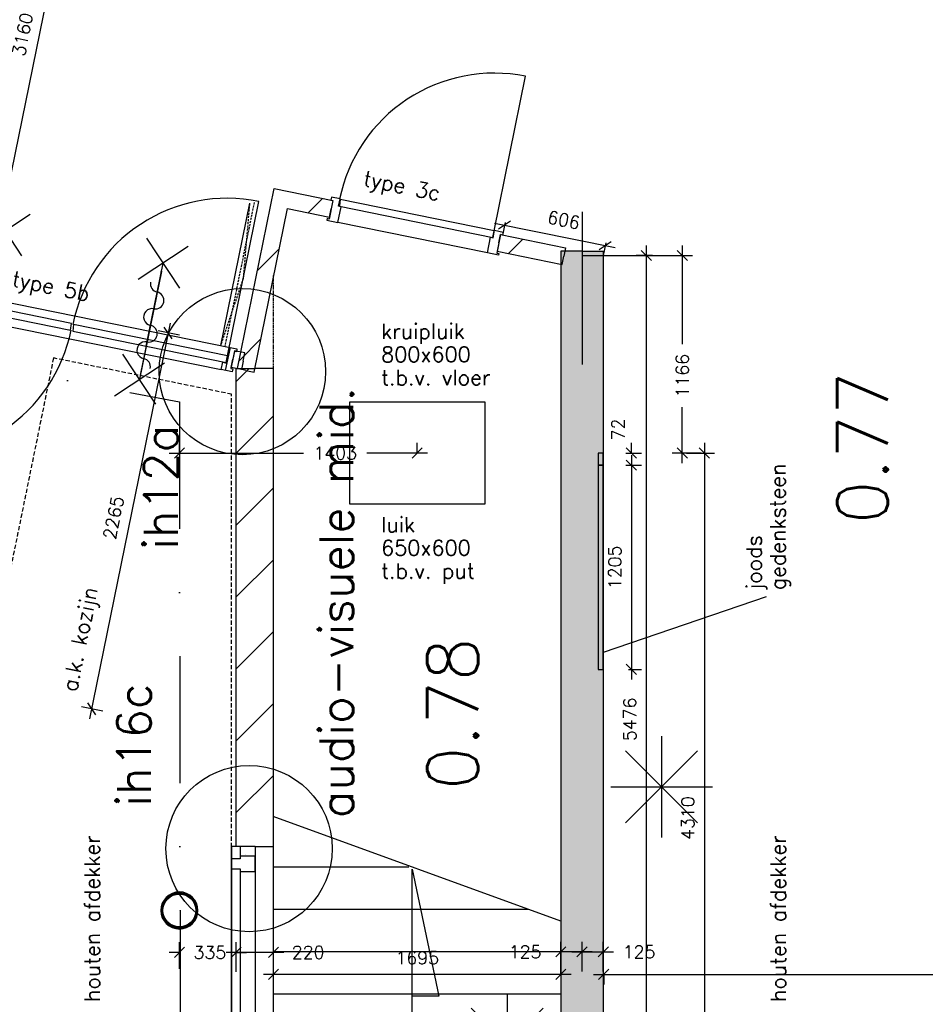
# Model space of a CAD drawing. Extents: x -29284 to 2055880, y -64816 to 121103.
# Tile 96 of 123: x 35387 to 40729, y 68993 to 74805. Entities that reach past the tile are written whole.
import ezdxf
from ezdxf.enums import TextEntityAlignment as Align

# ---------------------------------------------------------------- set-up
doc = ezdxf.new("R2010")
doc.units = 0
doc.header["$LTSCALE"] = 50
doc.header["$MEASUREMENT"] = 0
doc.header["$PDMODE"] = 3
doc.header["$PDSIZE"] = 0.1
for name, pattern in [('DASHDOT', [1, 0.5, -0.25, 0, -0.25]), ('HIDDEN', [0.375, 0.25, -0.125]), ('HIDDEN2', [0.1875, 0.125, -0.0625]), ('HIDDENX2', [0.75, 0.5, -0.25])]:
    doc.linetypes.add(name, pattern=pattern)
doc.layers.get('0').update_dxf_attribs({"linetype": 'CONTINUOUS'})
doc.layers.get('DEFPOINTS').update_dxf_attribs({"linetype": 'CONTINUOUS'})
for name, color, linetype in [('00', 7, 'CONTINUOUS'), ('_BRANDCOMPART', 6, 'DASHDOT'), ('_DETAILNUMMERS', 4, 'CONTINUOUS'), ('_DETAILNUMMERSTEKST', 4, 'CONTINUOUS'), ('A--01A1_ACEER', 1, 'CONTINUOUS'), ('A--A21--_F12--', 7, 'CONTINUOUS'), ('A--A21--_F123-', 9, 'CONTINUOUS'), ('A--A22--_F123-', 9, 'CONTINUOUS'), ('A--A28--_F-2--', 7, 'CONTINUOUS'), ('A--L21--', 3, 'CONTINUOUS'), ('A--L21--_F12--', 7, 'CONTINUOUS'), ('A--L22--', 3, 'CONTINUOUS'), ('A--L22--_F-2--', 7, 'CONTINUOUS'), ('A--L22--_F-23-', 7, 'CONTINUOUS'), ('A--L22A1_BINNENWAND', 1, 'CONTINUOUS'), ('A--L22A3_BINNENWAND', 3, 'CONTINUOUS'), ('A--L24AC1_TRAPPEN', 1, 'HIDDEN2'), ('A--L28--', 7, 'CONTINUOUS'), ('A--L28--_F-2--', 7, 'CONTINUOUS'), ('A--L32--', 7, 'CONTINUOUS'), ('A--L32--_F-23-', 2, 'CONTINUOUS'), ('A--L32--_F123-', 1, 'CONTINUOUS'), ('A--L35A2_PLAFONDS', 1, 'HIDDENX2'), ('A--L65--', 7, 'CONTINUOUS'), ('A--L65--_F-23-', 7, 'CONTINUOUS'), ('A--L65--_F123-', 7, 'CONTINUOUS'), ('A--M$1A-_F123-', 1, 'CONTINUOUS'), ('A--M1$A-_F123-', 1, 'CONTINUOUS'), ('A--T$1A-_F123-_25MM', 3, 'CONTINUOUS'), ('A--T$1A-_F123-_RN', 4, 'CONTINUOUS'), ('HELLINGBANEN_TRAP', 1, 'CONTINUOUS'), ('HELLINGBANEN_TRAPPEN', 1, 'CONTINUOUS'), ('TEKST_KOZIJNMERK', 2, 'CONTINUOUS'), ('X--LR---_CP', 7, 'CONTINUOUS')]:
    doc.layers.add(name, color=color, linetype=linetype)
doc.styles.add('ALFA-0_25', font='ROMANS')
doc.styles.add('HIEMSTRA', font='romans.shx')
doc.dimstyles.get("Standard").update_dxf_attribs({"dimscale": 30, "dimtxt": 2.5, "dimasz": 2, "dimexe": 2, "dimexo": 0, "dimgap": 2, "dimtad": 1, "dimdec": 0, "dimzin": 0, "dimdsep": 46, "dimtxsty": 'HIEMSTRA', "dimblk1": 'OBLIQUE', "dimblk2": 'OBLIQUE', "dimsah": 1, "dimcen": -3, "dimdle": 2, "dimclrd": 2, "dimclre": 2, "dimclrt": 3, "dimadec": 0, "dimazin": 0, "dimtfac": 1, "dimtofl": 0, "dimtmove": 0, "dimatfit": 3, "dimldrblk": 'OBLIQUE', "dimfxl": 1, "dimtvp": 0.833333, "dimtolj": 1, "dimtzin": 0, "dimarcsym": 0})
doc.dimstyles.new('STANDARD$0', dxfattribs={"dimscale": 30, "dimtxt": 2.5, "dimasz": 2, "dimexe": 2, "dimexo": 0, "dimgap": 2, "dimtad": 1, "dimdec": 0, "dimzin": 0, "dimdsep": 46, "dimtxsty": 'ALFA-0_25', "dimblk1": 'OBLIQUE', "dimblk2": 'OBLIQUE', "dimsah": 1, "dimcen": -3, "dimdle": 2, "dimclrd": 1, "dimclre": 1, "dimclrt": 2, "dimadec": 0, "dimazin": 0, "dimtfac": 0.666667, "dimtofl": 0, "dimtmove": 2, "dimatfit": 3, "dimldrblk": 'OBLIQUE', "dimfxl": 1, "dimtvp": 0.833333, "dimtolj": 1, "dimtzin": 0, "dimarcsym": 0})

# ---------------------------------------------------------------- blocks, each defined once
blk = doc.blocks.new('Q020657-')
at = {"layer": 'A--A28--_F-2--', "color": 3, "linetype": 'Continuous'}
for points in [[(-89.7, 37.1), (-101.2, 41.9), (-68.6, 68.6), (-77.5, 77.5)], [(-68.6, 68.6), (-77.5, 77.5), (-37.1, 89.7), (-41.9, 101.2)], [(-37.1, 89.7), (-41.9, 101.2), (0, 97.1), (0, 109.5)], [(0, 97.1), (0, 109.5), (37.1, 89.7), (41.9, 101.2)], [(37.1, 89.7), (41.9, 101.2), (68.6, 68.6), (77.5, 77.5)], [(68.6, 68.6), (77.5, 77.5), (89.7, 37.1), (101.2, 41.9)], [(-97.1, 0), (-109.5, 0), (-89.7, 37.1), (-101.2, 41.9)], [(-89.7, -37.1), (-101.2, -41.9), (-97.1, 0), (-109.5, 0)], [(89.7, 37.1), (101.2, 41.9), (97.1, 0), (109.5, 0)], [(97.1, 0), (109.5, 0), (89.7, -37.1), (101.2, -41.9)], [(-68.6, -68.6), (-77.5, -77.5), (-89.7, -37.1), (-101.2, -41.9)], [(89.7, -37.1), (101.2, -41.9), (68.6, -68.6), (77.5, -77.5)], [(-37.1, -89.7), (-41.9, -101.2), (-68.6, -68.6), (-77.5, -77.5)], [(0, -97.1), (0, -109.5), (-37.1, -89.7), (-41.9, -101.2)], [(37.1, -89.7), (41.9, -101.2), (0, -97.1), (0, -109.5)], [(68.6, -68.6), (77.5, -77.5), (37.1, -89.7), (41.9, -101.2)]]:
    blk.add_solid(points, dxfattribs=at)
at = {"layer": 'A--L28--_F-2--', "color": 3, "linetype": 'Continuous'}
blk.add_lwpolyline([(0, 109.5, 1), (0, -109.5, 1), (0, 109.5), (0, 97.1, -1), (0, -97.1, -1), (0, 97.1)], format="xyb", close=True, dxfattribs=at)
at = {"layer": 'X--LR---_CP', "color": 4, "linetype": 'Continuous'}
blk.add_point((0, 0), dxfattribs=at)
blk = doc.blocks.new('_OBLIQUE')
at = {"color": 0, "linetype": 'ByBlock'}
blk.add_line((-0.5, -0.5), (0.5, 0.5), dxfattribs=at)
blk = doc.blocks.new('*D102')
at = {"layer": 'A--M$1A-_F123-', "color": 1, "lineweight": -2, "transparency": 16777216}
for p, q in [((38704.5, 69185.9), (38704.5, 69362.2)), ((38829.5, 69185.9), (38829.5, 69362.2)), ((38644.5, 69302.2), (38889.5, 69302.2))]:
    blk.add_line(p, q, dxfattribs=at)
at = {"layer": 'DEFPOINTS', "color": 0, "transparency": 16777216}
for p in [(38829.5, 69302.2), (38704.5, 69185.9), (38829.5, 69185.9)]:
    blk.add_point(p, dxfattribs=at)
at = {"layer": 'A--M$1A-_F123-', "color": 1, "lineweight": -2, "transparency": 16777216, "xscale": 60, "yscale": 60, "zscale": 60, "rotation": 180}
blk.add_blockref('_OBLIQUE', (38704.5, 69302.2), dxfattribs=at)
at = {"layer": 'A--M$1A-_F123-', "color": 1, "lineweight": -2, "transparency": 16777216, "xscale": 60, "yscale": 60, "zscale": 60}
blk.add_blockref('_OBLIQUE', (38829.5, 69302.2), dxfattribs=at)
at = {"layer": 'A--M$1A-_F123-', "color": 2, "transparency": 16777216, "insert": (39040.5, 69302.2), "char_height": 75, "attachment_point": 5, "style": 'ALFA-0_25'}
blk.add_mtext('\\A1;125', dxfattribs=at)
blk = doc.blocks.new('*D219')
at = {"layer": 'A--M$1A-_F123-', "color": 1, "lineweight": -2, "transparency": 16777216}
for p, q in [((39425.8, 72306.9), (39425.8, 67877.2)), ((39319.6, 72246.9), (39485.8, 72246.9)), ((39322.1, 67937.2), (39485.8, 67937.2))]:
    blk.add_line(p, q, dxfattribs=at)
at = {"layer": 'DEFPOINTS', "color": 0, "transparency": 16777216}
for p in [(39319.6, 72246.9), (39322.1, 67937.2), (39425.8, 67937.2)]:
    blk.add_point(p, dxfattribs=at)
at = {"layer": 'A--M$1A-_F123-', "color": 1, "lineweight": -2, "transparency": 16777216, "xscale": 60, "yscale": 60, "zscale": 60}
for p, rotation in [((39425.8, 72246.9), 90), ((39425.8, 67937.2), 270)]:
    blk.add_blockref('_OBLIQUE', p, dxfattribs=dict(at, rotation=rotation))
at = {"layer": 'A--M$1A-_F123-', "color": 2, "transparency": 16777216, "insert": (39328.3, 70092), "char_height": 75, "attachment_point": 5, "rotation": 90, "style": 'ALFA-0_25'}
blk.add_mtext('\\A1;4310', dxfattribs=at)
blk = doc.blocks.new('*D220')
at = {"layer": 'A--M$1A-_F123-', "color": 1, "lineweight": -2, "transparency": 16777216}
for p, q in [((39295.8, 73472.8), (39295.8, 72890.2)), ((38704.5, 73412.8), (39355.8, 73412.8)), ((39295.8, 72186.9), (39295.8, 72516.7)), ((39407.6, 72246.9), (39235.8, 72246.9))]:
    blk.add_line(p, q, dxfattribs=at)
at = {"layer": 'DEFPOINTS', "color": 0, "transparency": 16777216}
for p in [(38704.5, 73412.8), (39295.8, 72246.9), (39407.6, 72246.9)]:
    blk.add_point(p, dxfattribs=at)
at = {"layer": 'A--M$1A-_F123-', "color": 1, "lineweight": -2, "transparency": 16777216, "xscale": 60, "yscale": 60, "zscale": 60}
for p, rotation in [((39295.8, 73412.8), 90), ((39295.8, 72246.9), 270)]:
    blk.add_blockref('_OBLIQUE', p, dxfattribs=dict(at, rotation=rotation))
at = {"layer": 'A--M$1A-_F123-', "color": 2, "transparency": 16777216, "insert": (39295.8, 72703.4), "char_height": 75, "attachment_point": 5, "rotation": 90, "style": 'ALFA-0_25'}
blk.add_mtext('\\A1;1166', dxfattribs=at)
blk = doc.blocks.new('*U1294')
at = {"layer": 'A--A22--_F123-', "linetype": 'Continuous'}
h = blk.add_hatch(dxfattribs=at)
h.set_pattern_fill('ALFALINE', color=256, scale=300, style=0)
h.set_pattern_definition([(45, (-36774.46, -69923.94), (-212.132, 212.132), [])])
h.paths.add_polyline_path([(0, 0), (-110, 0), (-110, 2822.6), (0, 2822.6), (110, 2822.6), (110, 0)])
at = {"layer": 'A--L22--_F-2--', "color": 3, "linetype": 'Continuous'}
for points in [[(0, 0), (-110, 0), (-110, 2822.6), (0, 2822.6)], [(0, 0), (110, 0), (110, 2822.6), (0, 2822.6)]]:
    blk.add_lwpolyline(points, dxfattribs=at)
blk = doc.blocks.new('*D270')
at = {"layer": 'A--M$1A-_F123-', "color": 1, "lineweight": -2, "transparency": 16777216}
for p, q in [((36884.5, 69169.6), (36884.5, 69229.6)), ((38579.5, 69169.6), (38579.5, 69229.6)), ((38639.5, 69169.6), (36824.5, 69169.6))]:
    blk.add_line(p, q, dxfattribs=at)
at = {"layer": 'DEFPOINTS', "color": 0, "transparency": 16777216}
for p in [(36884.5, 69169.6), (36884.5, 69169.6), (38579.5, 69169.6)]:
    blk.add_point(p, dxfattribs=at)
at = {"layer": 'A--M$1A-_F123-', "color": 1, "lineweight": -2, "transparency": 16777216, "xscale": 60, "yscale": 60, "zscale": 60, "rotation": 180}
blk.add_blockref('_OBLIQUE', (36884.5, 69169.6), dxfattribs=at)
at = {"layer": 'A--M$1A-_F123-', "color": 1, "lineweight": -2, "transparency": 16777216, "xscale": 60, "yscale": 60, "zscale": 60}
blk.add_blockref('_OBLIQUE', (38579.5, 69169.6), dxfattribs=at)
at = {"layer": 'A--M$1A-_F123-', "color": 2, "transparency": 16777216, "insert": (37732, 69267.1), "char_height": 75, "attachment_point": 5, "style": 'ALFA-0_25'}
blk.add_mtext('\\A1;1695', dxfattribs=at)
blk = doc.blocks.new('*D271')
at = {"layer": 'A--M$1A-_F123-', "color": 1, "lineweight": -2, "transparency": 16777216}
for p, q in [((36664.5, 69183.8), (36664.5, 69359.6)), ((36884.5, 69183.8), (36884.5, 69359.6)), ((36944.5, 69299.6), (36604.5, 69299.6))]:
    blk.add_line(p, q, dxfattribs=at)
at = {"layer": 'DEFPOINTS', "color": 0, "transparency": 16777216}
for p in [(36664.5, 69299.6), (36664.5, 69183.8), (36884.5, 69183.8)]:
    blk.add_point(p, dxfattribs=at)
at = {"layer": 'A--M$1A-_F123-', "color": 1, "lineweight": -2, "transparency": 16777216, "xscale": 60, "yscale": 60, "zscale": 60, "rotation": 180}
blk.add_blockref('_OBLIQUE', (36664.5, 69299.6), dxfattribs=at)
at = {"layer": 'A--M$1A-_F123-', "color": 1, "lineweight": -2, "transparency": 16777216, "xscale": 60, "yscale": 60, "zscale": 60}
blk.add_blockref('_OBLIQUE', (36884.5, 69299.6), dxfattribs=at)
at = {"layer": 'A--M$1A-_F123-', "color": 2, "transparency": 16777216, "insert": (37088.8, 69299.6), "char_height": 75, "attachment_point": 5, "style": 'ALFA-0_25'}
blk.add_mtext('\\A1;220', dxfattribs=at)
blk = doc.blocks.new('*D272')
at = {"layer": 'A--M$1A-_F123-', "color": 1, "lineweight": -2, "transparency": 16777216}
for p, q in [((36329.5, 69201.6), (36329.5, 69359.6)), ((36664.5, 69201.6), (36664.5, 69359.6)), ((36329.5, 69299.6), (36269.5, 69299.6)), ((36664.5, 69299.6), (36724.5, 69299.6))]:
    blk.add_line(p, q, dxfattribs=at)
at = {"layer": 'DEFPOINTS', "color": 0, "transparency": 16777216}
for p in [(36329.5, 69299.6), (36329.5, 69201.6), (36664.5, 69201.6)]:
    blk.add_point(p, dxfattribs=at)
at = {"layer": 'A--M$1A-_F123-', "color": 1, "lineweight": -2, "transparency": 16777216, "xscale": 60, "yscale": 60, "zscale": 60}
blk.add_blockref('_OBLIQUE', (36329.5, 69299.6), dxfattribs=at)
at = {"layer": 'A--M$1A-_F123-', "color": 1, "lineweight": -2, "transparency": 16777216, "xscale": 60, "yscale": 60, "zscale": 60, "rotation": 180}
blk.add_blockref('_OBLIQUE', (36664.5, 69299.6), dxfattribs=at)
at = {"layer": 'A--M$1A-_F123-', "color": 2, "transparency": 16777216, "insert": (36509.2, 69299.6), "char_height": 75, "attachment_point": 5, "style": 'ALFA-0_25'}
blk.add_mtext('\\A1;335', dxfattribs=at)
blk = doc.blocks.new('*D293')
at = {"layer": 'A--M$1A-_F123-', "color": 1, "lineweight": -2, "transparency": 16777216}
for p, q in [((39083.7, 67877.2), (39083.7, 73472.8)), ((39119.1, 73412.8), (39023.7, 73412.8)), ((39119.1, 67937.2), (39023.7, 67937.2))]:
    blk.add_line(p, q, dxfattribs=at)
at = {"layer": 'DEFPOINTS', "color": 0, "transparency": 16777216}
for p in [(39083.7, 73412.8), (39119.1, 73412.8), (39119.1, 67937.2)]:
    blk.add_point(p, dxfattribs=at)
at = {"layer": 'A--M$1A-_F123-', "color": 1, "lineweight": -2, "transparency": 16777216, "xscale": 60, "yscale": 60, "zscale": 60}
for p, rotation in [((39083.7, 73412.8), 90), ((39083.7, 67937.2), 270)]:
    blk.add_blockref('_OBLIQUE', p, dxfattribs=dict(at, rotation=rotation))
at = {"layer": 'A--M$1A-_F123-', "color": 2, "transparency": 16777216, "insert": (38986.2, 70675), "char_height": 75, "attachment_point": 5, "rotation": 90, "style": 'ALFA-0_25'}
blk.add_mtext('\\A1;5476', dxfattribs=at)
blk = doc.blocks.new('*U1277')
at = {"layer": 'A--L22--_F-23-', "color": 2, "linetype": 'Continuous'}
for points in [[(0, 0), (10, 49), (-50.8, 61.4), (-60.8, 12.4)], [(0, 0), (-10, -49), (-70.7, -36.6), (-60.8, 12.4)]]:
    blk.add_lwpolyline(points, dxfattribs=at)
blk = doc.blocks.new('*U1276')
at = {"layer": 'A--A22--_F123-', "linetype": 'Continuous'}
h = blk.add_hatch(dxfattribs=at)
h.set_pattern_fill('ALFALINE', color=256, scale=300, style=0)
h.set_pattern_definition([(45, (-36720.8, -72735.05), (-212.132, 212.132), [])])
h.paths.add_polyline_path([(0, 0), (-49, 10), (167.6, 1073.1), (206.6, 1014.2), (245.6, 955.2), (49, -10)])
at = {"layer": 'A--L22--_F-2--', "color": 3, "linetype": 'Continuous'}
for points in [[(0, 0), (-49, 10), (167.6, 1073.1), (167.6, 1073.1)], [(0, 0), (49, -10), (245.6, 955.2), (245.6, 955.2)]]:
    blk.add_lwpolyline(points, dxfattribs=at)
blk = doc.blocks.new('*D354')
at = {"layer": 'A--M$1A-_F123-', "color": 1, "lineweight": -2, "transparency": 16777216}
for p, q in [((43737.5, 69169.6), (43737.5, 69229.6)), ((38772, 69169.6), (43797.5, 69169.6)), ((38832, 69169.6), (38832, 69109.6))]:
    blk.add_line(p, q, dxfattribs=at)
at = {"layer": 'DEFPOINTS', "color": 0, "transparency": 16777216}
for p in [(38832, 69169.6), (43737.5, 69169.6), (43737.5, 69169.6)]:
    blk.add_point(p, dxfattribs=at)
at = {"layer": 'A--M$1A-_F123-', "color": 1, "lineweight": -2, "transparency": 16777216, "xscale": 60, "yscale": 60, "zscale": 60, "rotation": 180}
blk.add_blockref('_OBLIQUE', (38832, 69169.6), dxfattribs=at)
at = {"layer": 'A--M$1A-_F123-', "color": 1, "lineweight": -2, "transparency": 16777216, "xscale": 60, "yscale": 60, "zscale": 60}
blk.add_blockref('_OBLIQUE', (43737.5, 69169.6), dxfattribs=at)
at = {"layer": 'A--M$1A-_F123-', "color": 2, "transparency": 16777216, "insert": (41284.8, 69267.1), "char_height": 75, "attachment_point": 5, "style": 'ALFA-0_25'}
blk.add_mtext('\\A1;4905', dxfattribs=at)
blk = doc.blocks.new('*U1264')
at = {"layer": 'A--A21--_F123-', "linetype": 'Continuous'}
blk.add_hatch(color=256, dxfattribs=at).paths.add_polyline_path([(0, 0), (125, 0), (125, -5501.1), (0, -5501.1), (-125, -5501.1), (-125, 0)])
at = {"layer": 'A--A21--_F12--', "color": 8}
for points in [[(0, -5501.1), (-125, -5501.1), (0, 0), (-125, 0)], [(0, 0), (125, 0), (0, -5501.1), (125, -5501.1)]]:
    blk.add_solid(points, dxfattribs=at)
at = {"layer": 'A--L21--_F12--', "color": 3, "linetype": 'Continuous'}
for points in [[(0, 0), (-125, 0), (-125, -5501.1), (0, -5501.1)], [(0, 0), (125, 0), (125, -5501.1), (0, -5501.1)]]:
    blk.add_lwpolyline(points, dxfattribs=at)
blk = doc.blocks.new('*D380')
at = {"layer": 'A--M$1A-_F123-', "color": 1, "lineweight": -2, "transparency": 16777216}
for p, q in [((38579.5, 69185.9), (38579.5, 69362.2)), ((38704.5, 69185.9), (38704.5, 69362.2)), ((38764.5, 69302.2), (38519.5, 69302.2))]:
    blk.add_line(p, q, dxfattribs=at)
at = {"layer": 'DEFPOINTS', "color": 0, "transparency": 16777216}
for p in [(38579.5, 69302.2), (38579.5, 69185.9), (38704.5, 69185.9)]:
    blk.add_point(p, dxfattribs=at)
at = {"layer": 'A--M$1A-_F123-', "color": 1, "lineweight": -2, "transparency": 16777216, "xscale": 60, "yscale": 60, "zscale": 60, "rotation": 180}
blk.add_blockref('_OBLIQUE', (38579.5, 69302.2), dxfattribs=at)
at = {"layer": 'A--M$1A-_F123-', "color": 1, "lineweight": -2, "transparency": 16777216, "xscale": 60, "yscale": 60, "zscale": 60}
blk.add_blockref('_OBLIQUE', (38704.5, 69302.2), dxfattribs=at)
at = {"layer": 'A--M$1A-_F123-', "color": 2, "transparency": 16777216, "insert": (38368.4, 69302.2), "char_height": 75, "attachment_point": 5, "style": 'ALFA-0_25'}
blk.add_mtext('\\A1;125', dxfattribs=at)
blk = doc.blocks.new('*D400')
at = {"layer": 'A--M$1A-_F123-', "color": 1, "linetype": 'Continuous', "lineweight": -2, "transparency": 16777216}
for p, q in [((35172.8, 73091.2), (35827.4, 76305)), ((35815.5, 76246.2), (35756.7, 76258.2)), ((35184.8, 73150), (35126, 73162))]:
    blk.add_line(p, q, dxfattribs=at)
at = {"layer": 'DEFPOINTS', "color": 0, "linetype": 'Continuous', "transparency": 16777216}
for p in [(35815.5, 76246.2), (35815.5, 76246.2), (35184.8, 73150)]:
    blk.add_point(p, dxfattribs=at)
at = {"layer": 'A--M$1A-_F123-', "color": 1, "linetype": 'Continuous', "lineweight": -2, "transparency": 16777216, "xscale": 60, "yscale": 60, "zscale": 60}
for p, rotation in [((35815.5, 76246.2), 78.48629034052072), ((35184.8, 73150), 258.4862903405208)]:
    blk.add_blockref('_OBLIQUE', p, dxfattribs=dict(at, rotation=rotation))
at = {"layer": 'A--M$1A-_F123-', "color": 2, "linetype": 'Continuous', "transparency": 16777216, "insert": (35404.6, 74717.6), "char_height": 75, "attachment_point": 5, "rotation": 78.48629, "style": 'ALFA-0_25'}
blk.add_mtext('\\A1;3160', dxfattribs=at)
blk = doc.blocks.new('*D436')
at = {"layer": 'A--M$1A-_F123-', "color": 2, "linetype": 'Continuous', "lineweight": -2, "transparency": 16777216}
blk.add_arc((44031.8, 69546.9), 1100.9, 127.20374, 180, dxfattribs=at)
at = {"layer": 'DEFPOINTS', "color": 0, "linetype": 'Continuous', "transparency": 16777216}
for p in [(42485.2, 71584.1), (43132.1, 70181.4), (35694.1, 69546.9), (54791.8, 69546.9), (44201, 69324)]:
    blk.add_point(p, dxfattribs=at)
at = {"layer": 'A--M$1A-_F123-', "color": 2, "linetype": 'Continuous', "lineweight": -2, "transparency": 16777216, "xscale": 60, "yscale": 60, "zscale": 60}
for p, rotation in [((43366.1, 70423.7), 37.20374143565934), ((42930.9, 69546.9), 269.999999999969)]:
    blk.add_blockref('_OBLIQUE', p, dxfattribs=dict(at, rotation=rotation))
at = {"layer": 'A--M$1A-_F123-', "color": 3, "linetype": 'Continuous', "transparency": 16777216, "insert": (42958.3, 70079.7), "char_height": 75, "attachment_point": 5, "rotation": 63.60187, "style": 'HIEMSTRA'}
blk.add_mtext('\\A1;53°', dxfattribs=at)
blk = doc.blocks.new('*D480')
at = {"layer": 'A--M$1A-_F123-', "color": 1, "linetype": 'Continuous', "lineweight": -2, "transparency": 16777216}
for p, q in [((36274.6, 73014.2), (35798.6, 70677.5)), ((36329.5, 72941.7), (36203.8, 72967.3)), ((35877.4, 70722.7), (35751.8, 70748.3))]:
    blk.add_line(p, q, dxfattribs=at)
at = {"layer": 'DEFPOINTS', "color": 0, "linetype": 'Continuous', "transparency": 16777216}
for p in [(36329.5, 72941.7), (35810.6, 70736.3), (35877.4, 70722.7)]:
    blk.add_point(p, dxfattribs=at)
at = {"layer": 'A--M$1A-_F123-', "color": 1, "linetype": 'Continuous', "lineweight": -2, "transparency": 16777216, "xscale": 60, "yscale": 60, "zscale": 60}
for p, rotation in [((36262.6, 72955.4), 78.48629033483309), ((35810.6, 70736.3), 258.486290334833)]:
    blk.add_blockref('_OBLIQUE', p, dxfattribs=dict(at, rotation=rotation))
at = {"layer": 'A--M$1A-_F123-', "color": 2, "linetype": 'Continuous', "transparency": 16777216, "insert": (35941, 71865.3), "char_height": 75, "attachment_point": 5, "rotation": 78.48629, "style": 'ALFA-0_25'}
blk.add_mtext('\\A1;2265', dxfattribs=at)
blk = doc.blocks.new('*D520')
at = {"layer": 'A--M$1A-_F123-', "color": 1, "linetype": 'Continuous', "lineweight": -2, "transparency": 16777216}
for p, q in [((36329.5, 72246.9), (36329.5, 72306.9)), ((37732, 72246.9), (37732, 72306.9)), ((36269.5, 72246.9), (37061.6, 72246.9)), ((37792, 72246.9), (37435.2, 72246.9))]:
    blk.add_line(p, q, dxfattribs=at)
at = {"layer": 'DEFPOINTS', "color": 0, "linetype": 'Continuous', "transparency": 16777216}
for p in [(36329.5, 72246.9), (36329.5, 72246.9), (37732, 72246.9)]:
    blk.add_point(p, dxfattribs=at)
at = {"layer": 'A--M$1A-_F123-', "color": 1, "linetype": 'Continuous', "lineweight": -2, "transparency": 16777216, "xscale": 60, "yscale": 60, "zscale": 60, "rotation": 180}
blk.add_blockref('_OBLIQUE', (36329.5, 72246.9), dxfattribs=at)
at = {"layer": 'A--M$1A-_F123-', "color": 1, "linetype": 'Continuous', "lineweight": -2, "transparency": 16777216, "xscale": 60, "yscale": 60, "zscale": 60}
blk.add_blockref('_OBLIQUE', (37732, 72246.9), dxfattribs=at)
at = {"layer": 'A--M$1A-_F123-', "color": 2, "linetype": 'Continuous', "transparency": 16777216, "insert": (37248.4, 72246.9), "char_height": 75, "attachment_point": 5, "style": 'ALFA-0_25'}
blk.add_mtext('\\A1;1403', dxfattribs=at)
blk = doc.blocks.new('*D650')
at = {"layer": 'A--M$1A-_F123-', "color": 1, "linetype": 'Continuous', "lineweight": -2, "transparency": 16777216}
for p, q in [((38995.2, 72246.9), (38995.2, 72306.9)), ((38962.5, 72246.9), (39055.2, 72246.9)), ((38962.5, 72174.9), (39055.2, 72174.9)), ((38995.2, 72174.9), (38995.2, 72114.9))]:
    blk.add_line(p, q, dxfattribs=at)
at = {"layer": 'DEFPOINTS', "color": 0, "linetype": 'Continuous', "transparency": 16777216}
for p in [(38962.5, 72246.9), (38962.5, 72174.9), (38995.2, 72174.9)]:
    blk.add_point(p, dxfattribs=at)
at = {"layer": 'A--M$1A-_F123-', "color": 1, "linetype": 'Continuous', "lineweight": -2, "transparency": 16777216, "xscale": 60, "yscale": 60, "zscale": 60}
for p, rotation in [((38995.2, 72246.9), 270), ((38995.2, 72174.9), 90)]:
    blk.add_blockref('_OBLIQUE', p, dxfattribs=dict(at, rotation=rotation))
at = {"layer": 'A--M$1A-_F123-', "color": 2, "linetype": 'Continuous', "transparency": 16777216, "insert": (38916.6, 72386), "char_height": 75, "attachment_point": 5, "rotation": 90, "style": 'ALFA-0_25'}
blk.add_mtext('\\A1;72', dxfattribs=at)
blk = doc.blocks.new('*D651')
at = {"layer": 'A--M$1A-_F123-', "color": 1, "linetype": 'Continuous', "lineweight": -2, "transparency": 16777216}
for p, q in [((38995.2, 72234.9), (38995.2, 70909.9)), ((38979, 72174.9), (39055.2, 72174.9)), ((38979, 70969.9), (39055.2, 70969.9))]:
    blk.add_line(p, q, dxfattribs=at)
at = {"layer": 'DEFPOINTS', "color": 0, "linetype": 'Continuous', "transparency": 16777216}
for p in [(38979, 72174.9), (38979, 70969.9), (38995.2, 70969.9)]:
    blk.add_point(p, dxfattribs=at)
at = {"layer": 'A--M$1A-_F123-', "color": 1, "linetype": 'Continuous', "lineweight": -2, "transparency": 16777216, "xscale": 60, "yscale": 60, "zscale": 60}
for p, rotation in [((38995.2, 72174.9), 90), ((38995.2, 70969.9), 270)]:
    blk.add_blockref('_OBLIQUE', p, dxfattribs=dict(at, rotation=rotation))
at = {"layer": 'A--M$1A-_F123-', "color": 2, "linetype": 'Continuous', "transparency": 16777216, "insert": (38897.7, 71572.4), "char_height": 75, "attachment_point": 5, "rotation": 90, "style": 'ALFA-0_25'}
blk.add_mtext('\\A1;1205', dxfattribs=at)
blk = doc.blocks.new('Q0340081')
at = {"layer": 'A--L32--_F123-', "color": 2, "linetype": 'Continuous'}
blk.add_lwpolyline([(0, 0), (0, -40), (926.12, -40), (923.12, 0), (0, 0)], close=True, dxfattribs=at)
at = {"layer": 'A--L32--_F123-', "color": 1, "linetype": 'Continuous'}
blk.add_lwpolyline([(0, -40), (0, -970, 0.4142136), (930, -40)], format="xyb", dxfattribs=at)
blk = doc.blocks.new('dr_930type3')
at = {"layer": 'A--L32--_F123-', "color": 1}
blk.add_line((67, 0), (967, 0), dxfattribs=at)
for points in [[(0, -9), (0, 0), (67, 0), (67, -93.75), (52, -93.75), (52, -139), (0, -139), (0, -121), (12, -121), (12, -9), (0, -9)], [(1034, -9), (1034, 0), (967, 0), (967, -93.75), (982, -93.75), (982, -139), (1034, -139), (1034, -121), (1022, -121), (1022, -9), (1034, -9)]]:
    blk.add_lwpolyline(points, close=True, dxfattribs=at)
at = {"layer": 'X--LR---_CP', "color": 2, "linetype": 'Continuous'}
blk.add_point((0, 0), dxfattribs=at)
at = {"layer": 'X--LR---_CP', "color": 3, "linetype": 'Continuous'}
blk.add_point((0, 0), dxfattribs=at)
at = {"layer": 'A--L32--', "linetype": 'Continuous'}
blk.add_blockref('Q0340081', (53.94, -95.94), dxfattribs=at)
blk = doc.blocks.new('S060204-')
at = {"layer": 'A--L65--_F-23-', "color": 255}
blk.add_circle((0, 0), 0.0123, dxfattribs=at)
at = {"layer": 'A--L65--_F123-', "color": 1, "linetype": 'Continuous'}
for points in [[(-1.25, 6.25), (1.25, 3.75)], [(1.25, 6.25), (-1.25, 3.75)], [(0, 0), (0, 5)]]:
    blk.add_lwpolyline(points, dxfattribs=at)
blk = doc.blocks.new('S060205A')
at = {"layer": 'A--L65--_F-23-', "color": 255}
blk.add_circle((0, -0.0123), 0.0123, dxfattribs=at)
at = {"layer": 'A--L65--_F123-', "color": 1, "linetype": 'Continuous'}
blk.add_lwpolyline([(0, -0.0123), (0, 6.2377)], dxfattribs=at)
for points in [[(-0.5, 5.7377, 0.41), (0, 5.2377)], [(0, 4.2377, 1), (0, 5.2377)], [(0, 4.2377, 1), (0, 3.2377)], [(0, 2.2377, 1), (0, 3.2377)], [(0, 2.2377, 1), (0, 1.2377)], [(0.5, 0.7377, 0.41), (0, 1.2377)]]:
    blk.add_lwpolyline(points, format="xyb", dxfattribs=at)
at = {"layer": 'A--L65--', "xscale": -1}
blk.add_blockref('S060204-', (0, 1.4877), dxfattribs=at)
blk.add_blockref('S060204-', (0, 1.4877), dxfattribs=at)
at = {"layer": 'A--L65--', "rotation": 180}
blk.add_blockref('S060204-', (0, 4.4877), dxfattribs=at)
blk.add_blockref('S060204-', (0, 4.4877), dxfattribs=at)
blk = doc.blocks.new('dr_2x930type5br')
at = {"layer": 'A--L32--_F-23-'}
for points in [[(-1962.6, 392.6), (-1966.2, 375), (-1900.6, 361.6), (-1891.6, 405.7), (-1916.1, 410.7), (-1897.3, 502.8), (-1938.5, 511.2), (-1942.1, 493.6), (-1930.3, 491.2), (-1950.9, 390.2), (-1962.6, 392.6)], [(-19.5, -3.2), (-23.1, -20.8), (-88.8, -7.4), (-79.8, 36.7), (-55.3, 31.7), (-36.5, 123.8), (4.6, 115.4), (1, 97.8), (-10.7, 100.2), (-31.3, -0.8), (-19.5, -3.2)]]:
    blk.add_lwpolyline(points, close=True, dxfattribs=at)
blk.add_lwpolyline([(-1897.3, 502.8), (-1851.3, 493.4), (-1860.3, 448.9), (-1882.6, 453.4), (-1891.6, 405.7)], dxfattribs=at)
at = {"layer": 'A--L32--_F123-'}
for p, q in [((-1866, 496.4), (-36.5, 123.8)), ((-1915.3, 364.6), (-88.8, -7.4))]:
    blk.add_line(p, q, dxfattribs=at)
at = {"layer": 'A--L32--', "linetype": 'Continuous', "extrusion": (0, 0, -1), "xscale": -1, "zscale": -1, "rotation": 191.5137096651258}
blk.add_blockref('Q0340081', (60.1, 35.2), dxfattribs=at)
at = {"layer": 'A--L32--', "linetype": 'Continuous', "rotation": 348.4862903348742}
blk.add_blockref('Q0340081', (-1877, 450.2), dxfattribs=at)
at = {"layer": 'A--L65--', "xscale": 99.99999999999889, "yscale": 100, "zscale": 2, "rotation": 168.4862903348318}
for p in [(-1373.5, 761.2), (-441.5, 571.3)]:
    blk.add_blockref('S060205A', p, dxfattribs=at)
blk = doc.blocks.new('*D734')
at = {"layer": 'A--M1$A-_F123-', "color": 1, "lineweight": -2, "transparency": 16777216}
for p, q in [((38188.8, 73604.5), (38900.2, 73459.6)), ((38250.7, 73608.1), (38235.6, 73533.8)), ((38844.6, 73487.1), (38829.5, 73412.8))]:
    blk.add_line(p, q, dxfattribs=at)
at = {"layer": 'DEFPOINTS', "color": 0, "transparency": 16777216}
for p in [(38250.7, 73608.1), (38841.4, 73471.6), (38844.6, 73487.1)]:
    blk.add_point(p, dxfattribs=at)
at = {"layer": 'A--M1$A-_F123-', "color": 1, "lineweight": -2, "transparency": 16777216, "xscale": 60, "yscale": 60, "zscale": 60}
for p, rotation in [((38247.5, 73592.6), 168.4862903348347), ((38841.4, 73471.6), 348.4862903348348)]:
    blk.add_blockref('_OBLIQUE', p, dxfattribs=dict(at, rotation=rotation))
at = {"layer": 'A--M1$A-_F123-', "color": 2, "transparency": 16777216, "insert": (38596.3, 73622.8), "char_height": 75, "attachment_point": 5, "rotation": 348.48629, "style": 'ALFA-0_25'}
blk.add_mtext('\\A1;606', dxfattribs=at)
blk = doc.blocks.new('DETAILNR')
at = {"layer": '_DETAILNUMMERS'}
blk.add_circle((32.9, -23.2), 490.7, dxfattribs=at)
at = {"layer": 'X--LR---_CP'}
blk.add_point((0, 0), dxfattribs=at)
at = {"layer": '_DETAILNUMMERSTEKST', "style": 'ALFA-0_25'}
blk.add_attdef('DETAILNR', text='', height=200, rotation=90, dxfattribs=at).set_placement((-618.4, 223.8), align=Align.RIGHT)
blk = doc.blocks.new('fijn_schuurwerk')
at = {"layer": '00', "color": 4}
for p, q in [((-0.000025, 300), (-0.000025, -300)), ((-212.132075, 212.132), (212.132025, -212.132)), ((-212.131875, -212.132), (212.132025, 212.13215)), ((-299.999975, 0), (299.999975, 0))]:
    blk.add_line(p, q, dxfattribs=at)
blk = doc.blocks.new('*U1183')
at = {"layer": 'A--A22--_F123-', "linetype": 'Continuous'}
h = blk.add_hatch(dxfattribs=at)
h.set_pattern_fill('ALFALINE', color=256, scale=300, style=0)
h.set_pattern_definition([(45, (-36927.4, -73749.22), (-212.132, 212.132), [])])
h.paths.add_polyline_path([(0, 0), (-39, 59), (306.7, -11.5), (296.8, -60.5), (286.8, -109.4), (39, -59)])
at = {"layer": 'A--L22--_F-2--', "color": 3, "linetype": 'Continuous'}
for points in [[(-39, 59), (-39, 59), (306.7, -11.5), (296.8, -60.5)], [(39, -59), (39, -59), (286.8, -109.4), (296.8, -60.5)]]:
    blk.add_lwpolyline(points, dxfattribs=at)
blk = doc.blocks.new('*U1181')
at = {"layer": 'A--A22--_F123-', "linetype": 'Continuous'}
h = blk.add_hatch(dxfattribs=at)
h.set_pattern_fill('ALFALINE', color=256, scale=300, style=0)
h.set_pattern_definition([(45, (-38213.83, -73487.17), (-212.132, 212.132), [])])
h.paths.add_polyline_path([(0, 0), (10, 49), (392.6, -28.9), (382.6, -77.9), (372.6, -126.9), (-10, -49)])
at = {"layer": 'A--L22--_F-2--', "color": 3, "linetype": 'Continuous'}
for points in [[(0, 0), (-10, -49), (372.6, -126.9), (382.6, -77.9)], [(0, 0), (10, 49), (392.6, -28.9), (382.6, -77.9)]]:
    blk.add_lwpolyline(points, dxfattribs=at)

msp = doc.modelspace()

# ---------------------------------------------------------------- linework, layer by layer
at = {"layer": '_BRANDCOMPART', "ltscale": 30}
msp.add_lwpolyline([(22124.7, 69129.2), (30199.2, 67484.5), (30509.9, 69010), (33649.7, 68370.4), (34564.5, 72888.1), (36329.5, 72548.6), (36335.9, 67455.7)], dxfattribs=at)
at = {"layer": 'A--01A1_ACEER'}
for p, q in [((38704.5, 73670), (38704.5, 72770.4)), ((36776.6, 69923.9), (36637.5, 69923.9))]:
    msp.add_line(p, q, dxfattribs=at)
msp.add_lwpolyline([(37332, 71946.9), (38132, 71946.9), (38132, 72546.9), (37332, 72546.9)], close=True, dxfattribs=at)
at = {"layer": 'A--L22A3_BINNENWAND', "linetype": 'Continuous'}
for points in [[(38799.5, 72246.9), (38799.5, 72174.9), (38829.5, 72174.9), (38829.5, 72246.9)], [(38799.5, 72174.9), (38799.5, 70969.9), (38829.5, 70969.9), (38829.5, 72174.9)]]:
    msp.add_lwpolyline(points, close=True, dxfattribs=at)
at = {"layer": 'A--L24AC1_TRAPPEN'}
msp.add_line((36884.5, 70046.8), (36884.5, 73294.2), dxfattribs=at)
at = {"layer": 'A--L32--_F-23-'}
msp.add_lwpolyline([(36776.5, 69776.7), (36776.5, 69866.7), (36687.5, 69866.7), (36687.5, 69851.7), (36637.5, 69851.7), (36637.5, 69791.7), (36687.5, 69791.7), (36687.5, 69776.7)], close=True, dxfattribs=at)
at = {"layer": 'A--L32--_F123-'}
for p, q in [((36743.2, 73721.4), (36572.2, 72881.7)), ((36627.9, 72870.3), (36600.2, 72734.1))]:
    msp.add_line(p, q, dxfattribs=at)
at = {"layer": 'A--L32--_F123-', "color": 4, "linetype": 'HIDDEN'}
for p, q in [((36770.6, 73726.5), (36597.4, 72876.5)), ((36743.2, 73721.4), (36705.2, 73276.6)), ((36705.2, 73276.6), (36572.2, 72881.7))]:
    msp.add_line(p, q, dxfattribs=at)
at = {"layer": 'A--L32--_F123-', "color": 1}
for p, q in [((36637.5, 64979.8), (36637.5, 69923.9)), ((36637.5, 69923.9), (36637.5, 65142.2)), ((36687.5, 69923.9), (36687.5, 69866.7)), ((36776.5, 69923.9), (36776.5, 65152.2)), ((36687.5, 69776.7), (36687.5, 68532.6))]:
    msp.add_line(p, q, dxfattribs=at)
at = {"layer": 'A--L35A2_PLAFONDS'}
msp.add_lwpolyline([(35586.8, 72808), (30995.3, 50267.6), (32170.2, 50267.6, -0.150834), (33241.7, 40007.3), (36654.5, 40007.3), (36654.5, 57571.9, -0.343583), (38654.6, 60311.8), (38654.9, 65437.6), (36637.5, 65007.7), (36637.5, 72593.9)], format="xyb", close=True, dxfattribs=at)
at = {"layer": 'HELLINGBANEN_TRAP', "linetype": 'Continuous'}
for p, q in [((38579.5, 69482.8), (36883, 70101.8)), ((37682, 69802.2), (36883, 69802.2)), ((38389.3, 69552.2), (36883, 69552.2)), ((38579.5, 69302.2), (36883, 69302.2)), ((38579.5, 69052.2), (36883, 69052.2))]:
    msp.add_line(p, q, dxfattribs=at)
msp.add_lwpolyline([(37702, 68052.2), (37702, 69791.1), (37860.5, 69041.1), (37702, 69041.1)], dxfattribs=at)
at = {"layer": 'HELLINGBANEN_TRAPPEN', "linetype": 'Continuous'}
msp.add_line((36884.5, 65315.8), (36884.5, 70046.8), dxfattribs=at)
msp.add_lwpolyline([(38579.5, 69447.2), (38579.5, 67937.2), (38829.5, 67937.2)], dxfattribs=at)
at = {"layer": 'TEKST_KOZIJNMERK'}
msp.add_line((39790.8, 71398.3), (38829.5, 71070.3), dxfattribs=at)

# ---------------------------------------------------------------- block references
at = {"layer": '00'}
ref = msp.add_blockref('DETAILNR', (36677.9, 72694.6), dxfattribs=dict(at, rotation=90))
ref.add_attrib('DETAILNR', 'ih12a', dxfattribs={"layer": '_DETAILNUMMERSTEKST', "height": 200, "rotation": 90, "style": 'ALFA-0_25'}).set_placement((36320.1, 72413.4), align=Align.RIGHT)
ref = msp.add_blockref('DETAILNR', (36717.4, 69879), dxfattribs=dict(at, rotation=90))
ref.add_attrib('DETAILNR', 'ih16c', dxfattribs={"layer": '_DETAILNUMMERSTEKST', "height": 200, "rotation": 90, "style": 'ALFA-0_25'}).set_placement((36161.6, 70888.7), align=Align.RIGHT)
at = {"layer": 'A--L21--', "linetype": 'Continuous'}
msp.add_blockref('*U1264', (38704.5, 73438.3), dxfattribs=at)
at = {"layer": 'A--L22--'}
for name, p in [('*U1276', (36720.8, 72735)), ('*U1183', (36927.4, 73749.2)), ('*U1181', (38213.8, 73487.2)), ('*U1277', (36705.3, 72789.2)), ('*U1294', (36774.5, 69923.9))]:
    msp.add_blockref(name, p, dxfattribs=at)
at = {"layer": 'A--L22A1_BINNENWAND'}
for p in [(39173.3, 70276.6), (38261.9, 68757.2)]:
    msp.add_blockref('fijn_schuurwerk', p, dxfattribs=at)
at = {"layer": 'A--L28--', "linetype": 'Continuous'}
msp.add_blockref('Q020657-', (36329.5, 69546.9), dxfattribs=at)
msp.add_blockref('Q020657-', (36329.5, 69546.9), dxfattribs=at)
at = {"layer": 'A--L32--', "rotation": 168.4862903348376}
msp.add_blockref('dr_930type3', (38211.4, 73415.2), dxfattribs=at)
at = {"layer": 'A--L32--_F123-'}
msp.add_blockref('dr_2x930type5br', (36664.5, 72746.5), dxfattribs=at)

# ---------------------------------------------------------------- texts
at = {"layer": 'A--T$1A-_F123-_25MM', "style": 'ALFA-0_25'}
msp.add_text('audio-visuele mid.', height=200, rotation=90, dxfattribs=at).set_placement((37355, 70091))
at = {"layer": 'A--T$1A-_F123-_RN', "style": 'ALFA-0_25'}
for s, p in [('0.77', (40508.9, 71827.7)), ('0.78', (38091.7, 70257.7))]:
    msp.add_text(s, height=300, rotation=90, dxfattribs=at).set_placement(p)
at = {"layer": 'TEKST_KOZIJNMERK', "style": 'HIEMSTRA'}
for s, rotation, p in [('type 3c', 348.486, (37408.7, 73826)), ('type 5b', 348.486, (35336.5, 73233.4)), ('kruipluik ', 0.07785, (37519.5, 72920.4)), ('800x600', 0.07785, (37519.5, 72783.7)), ('t.b.v. vloer', 0.07785, (37519.5, 72646.9)), ('gedenksteen', 90.07785, (39904.4, 71437)), ('luik ', 0.07785, (37519.5, 71778.8)), ('650x600', 0.07785, (37519.5, 71642.1)), ('joods', 90.07785, (39763.8, 71437)), ('t.b.v. put', 0.07785, (37519.5, 71505.3)), ('a.k. kozijn', 78.486, (35723.2, 70833.2)), ('houten afdekker', 90.07785, (35860.5, 69006.7)), ('houten afdekker', 90.07785, (39907, 69006.7))]:
    msp.add_text(s, height=90, rotation=rotation, dxfattribs=at).set_placement(p)

# ---------------------------------------------------------------- dimensions: what is measured, and where the dimension line sits
at = {"layer": 'A--M$1A-_F123-', "linetype": 'Continuous'}
for p1, p2, distance, picture, middle in [((35184.8, 73150), (35815.5, 76246.2), 0, '*D400', (35404.6, 74717.6)), ((36329.5, 72941.7), (35877.4, 70722.7), -68.2, '*D480', (35941, 71865.3))]:
    dim = msp.add_aligned_dim(p1=p1, p2=p2, distance=distance, dimstyle='STANDARD$0', dxfattribs=at)
    dim.commit()
    dim.dimension.update_dxf_attribs({"geometry": picture, "text_midpoint": middle})
at = {"layer": 'A--M$1A-_F123-'}
dim = msp.add_linear_dim(base=(39295.8, 72246.9), p1=(38704.5, 73412.8), p2=(39407.6, 72246.9), angle=90, dimstyle='STANDARD$0', dxfattribs=at)
dim.commit()
dim.dimension.update_dxf_attribs({"geometry": '*D220', "text_midpoint": (39295.8, 72703.4), "dimtype": 160})
for base, p1, p2, picture, middle in [((39083.7, 73412.8), (39119.1, 67937.2), (39119.1, 73412.8), '*D293', (38986.2, 70675)), ((39425.8, 67937.2), (39319.6, 72246.9), (39322.1, 67937.2), '*D219', (39328.3, 70092))]:
    dim = msp.add_linear_dim(base=base, p1=p1, p2=p2, angle=90, dimstyle='STANDARD$0', dxfattribs=at)
    dim.commit()
    dim.dimension.update_dxf_attribs({"geometry": picture, "text_midpoint": middle})
at = {"layer": 'A--M$1A-_F123-', "linetype": 'Continuous'}
dim = msp.add_linear_dim(base=(38995.2, 72174.9), p1=(38962.5, 72246.9), p2=(38962.5, 72174.9), angle=90, dimstyle='STANDARD$0', dxfattribs=at)
dim.commit()
dim.dimension.update_dxf_attribs({"geometry": '*D650', "text_midpoint": (38916.6, 72386), "dimtype": 160})
dim = msp.add_linear_dim(base=(36329.4571, 72246.86165), p1=(37731.95711, 72246.86153), p2=(36329.4571, 72246.86153), dimstyle='STANDARD$0', dxfattribs=at)
dim.commit()
dim.dimension.update_dxf_attribs({"geometry": '*D520', "text_midpoint": (37248.39671, 72246.86165), "dimtype": 160})
dim = msp.add_linear_dim(base=(38995.2, 70969.9), p1=(38979, 72174.9), p2=(38979, 70969.9), angle=90, dimstyle='STANDARD$0', dxfattribs=at)
dim.commit()
dim.dimension.update_dxf_attribs({"geometry": '*D651', "text_midpoint": (38897.7, 71572.4)})
dim = msp.add_angular_dim_2l(base=(43132.1, 70181.4), line1=((42485.2, 71584.1), (44201, 69324)), line2=((54791.8, 69546.9), (35694.1, 69546.9)), dimstyle='Standard', dxfattribs=at)
dim.commit()
dim.dimension.update_dxf_attribs({"geometry": '*D436', "text_midpoint": (42958.3, 70079.7)})
at = {"layer": 'A--M$1A-_F123-'}
for base, p1, p2, picture, middle in [((36329.5, 69299.6), (36664.5, 69201.6), (36329.5, 69201.6), '*D272', (36509.2, 69299.6)), ((36664.5, 69299.6), (36884.5, 69183.8), (36664.5, 69183.8), '*D271', (37088.8, 69299.6)), ((38579.5, 69302.2), (38704.5, 69185.9), (38579.5, 69185.9), '*D380', (38368.4, 69302.2)), ((38829.5, 69302.2), (38704.5, 69185.9), (38829.5, 69185.9), '*D102', (39040.5, 69302.2))]:
    dim = msp.add_linear_dim(base=base, p1=p1, p2=p2, dimstyle='STANDARD$0', dxfattribs=at)
    dim.commit()
    dim.dimension.update_dxf_attribs({"geometry": picture, "text_midpoint": middle, "dimtype": 160})
for base, p1, p2, picture, middle in [((36884.5, 69169.6), (38579.5, 69169.6), (36884.5, 69169.6), '*D270', (37732, 69267.1)), ((43737.4593, 69169.5649), (38832.0465, 69169.5649), (43737.4593, 69169.5649), '*D354', (41284.7529, 69267.0649))]:
    dim = msp.add_linear_dim(base=base, p1=p1, p2=p2, dimstyle='STANDARD$0', dxfattribs=at)
    dim.commit()
    dim.dimension.update_dxf_attribs({"geometry": picture, "text_midpoint": middle})
at = {"layer": 'A--M1$A-_F123-'}
dim = msp.add_linear_dim(base=(38841.4, 73471.6), p1=(38250.7, 73608.1), p2=(38844.6, 73487.1), angle=348.48629, dimstyle='STANDARD$0', dxfattribs=at)
dim.commit()
dim.dimension.update_dxf_attribs({"geometry": '*D734', "text_midpoint": (38596.3, 73622.8), "dimtype": 161})

doc.saveas('drawing.dxf')
